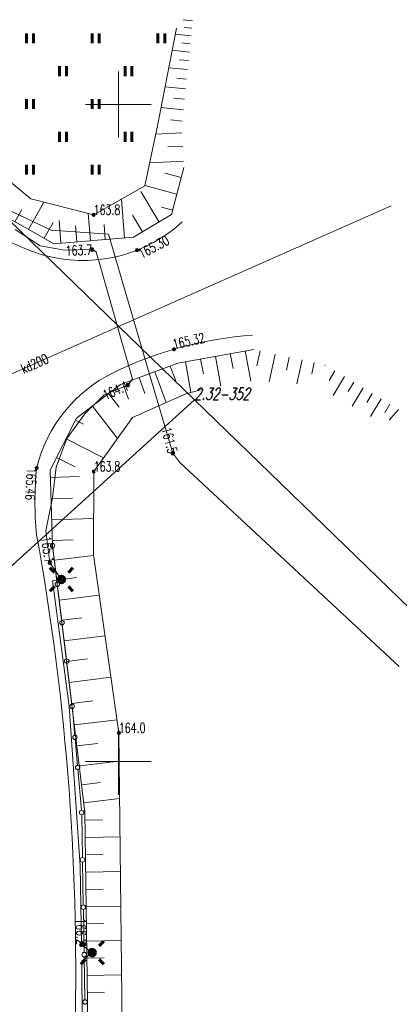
# Model space of a CAD drawing. Header units: metres. Extents: x 7582703 to 7587334, y 6019078 to 6022350.
# Tile 10 of 88: x 7585392 to 7585421, y 6019582 to 6019656. Entities that reach past the tile are written whole.
import ezdxf
from ezdxf.enums import TextEntityAlignment as Align

# ---------------------------------------------------------------- set-up
doc = ezdxf.new("R2010")
doc.units = ezdxf.units.M
doc.header["$MEASUREMENT"] = 0
doc.linetypes.add('EGDE', pattern=[0])
doc.layers.get('0').update_dxf_attribs({"color": 250, "linetype": 'CONTINUOUS', "lineweight": 100})
doc.layers.add('Dzialki', color=7, linetype='EGDE', lineweight=60)
doc.styles.get("Standard").update_dxf_attribs({"font": 'Simplex.SHX', "width": 0.75})

# ---------------------------------------------------------------- blocks, each defined once
blk = doc.blocks.new('1_OTRN')
at = {"linetype": 'Continuous'}
blk.add_circle((0, 0), 0.045, dxfattribs=at)
blk = doc.blocks.new('1_OTRS')
at = {"linetype": 'Continuous'}
blk.add_circle((0, 0), 0.045, dxfattribs=at)
blk = doc.blocks.new('1_OTZT')
at = {"linetype": 'Continuous'}
for p, q in [((-0.2625, -0.375), (-0.2625, 0.375)), ((0.2625, -0.375), (0.2625, 0.375))]:
    blk.add_line(p, q, dxfattribs=at)
blk = doc.blocks.new('4_SUEO_W')
at = {"linetype": 'Continuous'}
for p, q in [((-0.53035, 0.53035), (-0.8839, 0.8839)), ((0.53035, 0.53035), (0.8839, 0.8839)), ((-0.53035, -0.53035), (-0.8839, -0.8839)), ((0.53035, -0.53035), (0.8839, -0.8839))]:
    blk.add_line(p, q, dxfattribs=at)
blk.add_circle((0, 0), 0.025, dxfattribs=at)
blk = doc.blocks.new('4_SUPP')
at = {"linetype": 'Continuous'}
blk.add_circle((0, 0), 0.25, dxfattribs=at)
blk = doc.blocks.new('4_SUPS')
at = {"linetype": 'Continuous'}
blk.add_circle((0, 0), 0.0625, dxfattribs=at)

msp = doc.modelspace()

# ---------------------------------------------------------------- linework, layer by layer
at = {"layer": 'Dzialki', "lineweight": 9}
for p, q in [((7585405.647, 6019656.378), (7585404.918, 6019656.453)), ((7585404.419, 6019655.816), (7585402.991, 6019648.505)), ((7585404.419, 6019655.816), (7585402.991, 6019648.505)), ((7585405.527, 6019655.22), (7585404.327, 6019655.344)), ((7585405.587, 6019655.799), (7585405.008, 6019655.859)), ((7585405.465, 6019654.62), (7585404.838, 6019654.685)), ((7585405.4, 6019653.993), (7585404.089, 6019654.128)), ((7585405.333, 6019653.337), (7585404.647, 6019653.408)), ((7585400, 6019647.5), (7585400, 6019652.5)), ((7585405.262, 6019652.652), (7585403.83, 6019652.8)), ((7585405.188, 6019651.936), (7585404.44, 6019652.014)), ((7585405.11, 6019651.188), (7585403.547, 6019651.35)), ((7585405.78, 6019627.53), (7585382.07, 6019650.49)), ((7585397.5, 6019650), (7585402.5, 6019650)), ((7585405.03, 6019650.406), (7585404.213, 6019650.491)), ((7585404.945, 6019649.589), (7585403.237, 6019649.766)), ((7585402.991, 6019648.505), (7585402.015, 6019643.807)), ((7585402.991, 6019648.505), (7585402.015, 6019643.807)), ((7585404.857, 6019648.735), (7585403.965, 6019648.827)), ((7585404.839, 6019647.841), (7585402.83, 6019647.73)), ((7585404.895, 6019646.837), (7585403.756, 6019646.774)), ((7585404.958, 6019645.699), (7585402.378, 6019645.556)), ((7585393.322, 6019642.824), (7585390.203, 6019645.382)), ((7585393.322, 6019642.824), (7585390.203, 6019645.382)), ((7585404.783, 6019644.434), (7585403.533, 6019644.764)), ((7585404.041, 6019641.622), (7585404.985, 6019645.199)), ((7585402.015, 6019643.807), (7585398.111, 6019641.599)), ((7585402.015, 6019643.807), (7585398.111, 6019641.599)), ((7585403.09, 6019641.057), (7585401.709, 6019643.381)), ((7585404.453, 6019643.184), (7585402.019, 6019643.826)), ((7585393.148, 6019640.496), (7585394.314, 6019642.57)), ((7585398.111, 6019641.599), (7585393.322, 6019642.824)), ((7585398.111, 6019641.599), (7585393.322, 6019642.824)), ((7585400.469, 6019639.846), (7585400.232, 6019642.76)), ((7585379.785, 6019624.165), (7585420.768, 6019642.283)), ((7585389.975, 6019642.28), (7585395.086, 6019639.407)), ((7585394.869, 6019640.425), (7585391.447, 6019642.051)), ((7585392.111, 6019641.079), (7585392.638, 6019642.016)), ((7585404.132, 6019641.967), (7585403.289, 6019642.189)), ((7585394.345, 6019639.823), (7585395.019, 6019641.021)), ((7585395.609, 6019639.45), (7585395.47, 6019641.16)), ((7585397.861, 6019639.633), (7585397.692, 6019641.706)), ((7585401.832, 6019640.31), (7585401.078, 6019641.58)), ((7585401.143, 6019639.901), (7585404.041, 6019641.622)), ((7585394.037, 6019639.239), (7585392.138, 6019640.476)), ((7585399.241, 6019640.137), (7585394.869, 6019640.425)), ((7585396.824, 6019639.549), (7585396.725, 6019640.764)), ((7585398.996, 6019639.726), (7585398.903, 6019640.86)), ((7585395.086, 6019639.407), (7585401.143, 6019639.901)), ((7585399.241, 6019640.137), (7585402.348, 6019629.559)), ((7585402.348, 6019629.559), (7585399.241, 6019640.137)), ((7585395.89, 6019638.913), (7585394.037, 6019639.239)), ((7585398, 6019638.958), (7585395.89, 6019638.913)), ((7585398.311, 6019638.78), (7585398, 6019638.958)), ((7585401.071, 6019629.089), (7585398.311, 6019638.78)), ((7585398.311, 6019638.78), (7585401.071, 6019629.089)), ((7585410.316, 6019631.366), (7585404.513, 6019630.304)), ((7585409.66, 6019631.246), (7585410.079, 6019628.954)), ((7585410.802, 6019631.259), (7585410.551, 6019630.114)), ((7585406.26, 6019630.624), (7585406.466, 6019629.497)), ((7585407.387, 6019630.83), (7585407.802, 6019628.563)), ((7585408.52, 6019631.038), (7585408.729, 6019629.898)), ((7585411.948, 6019631.008), (7585411.482, 6019628.885)), ((7585413.01, 6019630.775), (7585412.794, 6019629.791)), ((7585413.994, 6019630.559), (7585413.594, 6019628.736)), ((7585404.513, 6019630.304), (7585400.144, 6019628.693)), ((7585403.945, 6019630.095), (7585404.361, 6019628.965)), ((7585405.101, 6019630.412), (7585405.525, 6019628.095)), ((7585414.905, 6019630.359), (7585414.72, 6019629.514)), ((7585415.75, 6019630.172), (7585415.731, 6019630.142)), ((7585400.725, 6019628.647), (7585401.071, 6019629.089)), ((7585401.569, 6019629.218), (7585402.015, 6019628.01)), ((7585404.142, 6019623.461), (7585402.348, 6019629.559)), ((7585402.777, 6019629.664), (7585403.639, 6019627.328)), ((7585416.485, 6019629.728), (7585416.046, 6019629.001)), ((7585417.212, 6019629.289), (7585416.348, 6019627.858)), ((7585396.802, 6019626.118), (7585400.144, 6019628.693)), ((7585398.91, 6019627.914), (7585400.725, 6019628.647)), ((7585400.326, 6019628.76), (7585400.767, 6019627.566)), ((7585406.367, 6019628.317), (7585405.12, 6019627.988)), ((7585417.928, 6019628.857), (7585417.502, 6019628.153)), ((7585418.632, 6019628.432), (7585417.795, 6019627.045)), ((7585368.81, 6019593.95), (7585405.78, 6019627.53)), ((7585397.44, 6019626.453), (7585398.91, 6019627.914)), ((7585399.249, 6019628.003), (7585400.057, 6019626.953)), ((7585405.12, 6019627.988), (7585401.062, 6019626.179)), ((7585445.57, 6019588.98), (7585405.78, 6019627.53)), ((7585419.325, 6019628.013), (7585418.913, 6019627.331)), ((7585420.008, 6019627.601), (7585419.196, 6019626.258)), ((7585398.012, 6019627.05), (7585399.917, 6019624.578)), ((7585420.679, 6019627.195), (7585420.28, 6019626.534)), ((7585421.33, 6019626.783), (7585420.62, 6019625.969)), ((7585396.802, 6019626.118), (7585394.791, 6019622.173)), ((7585396.074, 6019624.573), (7585397.44, 6019626.453)), ((7585401.062, 6019626.179), (7585398.122, 6019622.067)), ((7585396.734, 6019625.985), (7585397.328, 6019625.682)), ((7585395.259, 6019622.387), (7585396.074, 6019624.573)), ((7585396.006, 6019624.557), (7585398.861, 6019623.101)), ((7585395.283, 6019623.138), (7585396.702, 6019622.415)), ((7585404.667, 6019622.745), (7585404.142, 6019623.461)), ((7585394.966, 6019620.074), (7585395.259, 6019622.387)), ((7585421.381, 6019607.234), (7585404.667, 6019622.745)), ((7585394.791, 6019622.173), (7585394.982, 6019616.424)), ((7585394.81, 6019621.606), (7585397.01, 6019621.679)), ((7585398.122, 6019622.067), (7585398.098, 6019615.737)), ((7585394.464, 6019617.551), (7585394.966, 6019620.074)), ((7585394.864, 6019619.981), (7585396.489, 6019620.035)), ((7585394.917, 6019618.385), (7585398.108, 6019618.491)), ((7585394.772, 6019615.123), (7585394.464, 6019617.551)), ((7585394.969, 6019616.819), (7585396.536, 6019616.871)), ((7585394.982, 6019616.424), (7585397.449, 6019596.15)), ((7585395.003, 6019616.255), (7585395.324, 6019613.62)), ((7585395.116, 6019615.322), (7585398.105, 6019615.685)), ((7585400.036, 6019602.179), (7585398.098, 6019615.737)), ((7585395.651, 6019613.859), (7585394.772, 6019615.123)), ((7585394.962, 6019613.754), (7585395.651, 6019613.859)), ((7585396.251, 6019604.202), (7585394.962, 6019613.754)), ((7585395.3, 6019613.812), (7585396.81, 6019613.995)), ((7585395.358, 6019613.337), (7585395.679, 6019610.702)), ((7585395.486, 6019612.286), (7585398.538, 6019612.657)), ((7585395.673, 6019610.744), (7585397.216, 6019610.931)), ((7585395.713, 6019610.418), (7585396.034, 6019607.783)), ((7585395.863, 6019609.185), (7585398.98, 6019609.564)), ((7585396.055, 6019607.61), (7585397.63, 6019607.802)), ((7585396.068, 6019607.5), (7585396.449, 6019604.373)), ((7585396.248, 6019606.019), (7585399.431, 6019606.406)), ((7585396.444, 6019604.41), (7585398.052, 6019604.606)), ((7585397.078, 6019592.067), (7585396.251, 6019604.202)), ((7585396.486, 6019604.025), (7585396.673, 6019601.953)), ((7585396.642, 6019602.785), (7585399.893, 6019603.18)), ((7585400, 6019597.5), (7585400, 6019602.5)), ((7585400.287, 6019578.499), (7585400.036, 6019602.179)), ((7585396.693, 6019601.73), (7585396.88, 6019599.658)), ((7585396.837, 6019601.182), (7585398.439, 6019601.377)), ((7585397.021, 6019599.664), (7585400.058, 6019600.033)), ((7585397.5, 6019600), (7585402.5, 6019600)), ((7585396.9, 6019599.435), (7585397.183, 6019596.298)), ((7585397.196, 6019598.225), (7585398.635, 6019598.4)), ((7585397.362, 6019596.862), (7585400.088, 6019597.194)), ((7585397.449, 6019596.15), (7585397.699, 6019578.181)), ((7585397.202, 6019595.949), (7585397.258, 6019592.691)), ((7585397.457, 6019595.543), (7585398.781, 6019595.562)), ((7585397.476, 6019594.221), (7585400.12, 6019594.258)), ((7585397.264, 6019592.341), (7585397.321, 6019589.084)), ((7585397.494, 6019592.902), (7585398.814, 6019592.92)), ((7585397.182, 6019586.048), (7585397.078, 6019592.067)), ((7585397.512, 6019591.584), (7585400.148, 6019591.621)), ((7585397.531, 6019590.269), (7585398.846, 6019590.287)), ((7585397.327, 6019588.734), (7585397.383, 6019585.477)), ((7585397.549, 6019588.955), (7585400.175, 6019588.992)), ((7585397.567, 6019587.644), (7585398.878, 6019587.662)), ((7585397.585, 6019586.335), (7585400.203, 6019586.372)), ((7585398.006, 6019585.453), (7585397.182, 6019586.048)), ((7585397.221, 6019584.798), (7585398.006, 6019585.453)), ((7585397.252, 6019575.007), (7585397.221, 6019584.798)), ((7585397.389, 6019585.126), (7585397.445, 6019581.869)), ((7585397.604, 6019585.029), (7585398.91, 6019585.047)), ((7585397.622, 6019583.724), (7585400.231, 6019583.76)), ((7585397.64, 6019582.422), (7585398.942, 6019582.44))]:
    msp.add_line(p, q, dxfattribs=at)
for centre in [(7585394.982, 6019616.424), (7585395.341, 6019613.479), (7585395.696, 6019610.56), (7585396.051, 6019607.641), (7585396.471, 6019604.194), (7585396.471, 6019604.194), (7585396.683, 6019601.841), (7585396.89, 6019599.546), (7585397.199, 6019596.118), (7585397.199, 6019596.118), (7585397.261, 6019592.516), (7585397.324, 6019588.909), (7585397.386, 6019585.301), (7585397.448, 6019581.694)]:
    msp.add_circle(centre, 0.17, dxfattribs=at)
for centre, radius, start, end in [((7585397.616, 6019650.448), 12.365, 201.07376, 257.5204), ((7585397.616, 6019650.448), 12.365, 201.07376, 257.5204), ((7585397.294, 6019649.289), 11.163, 257.84897, 312.56819), ((7585397.294, 6019649.289), 11.163, 257.84897, 312.56819), ((7585412.425, 6019603.132), 29.406, 94.30409, 115.8836), ((7585412.425, 6019603.132), 29.406, 94.30409, 115.8836), ((7585404.475, 6019619.708), 11.023, 116.31863, 166.20767), ((7585404.475, 6019619.708), 11.023, 116.31863, 166.20767), ((7585417.669, 6019619.78), 24.036, 173.89604, 186.02929), ((7585417.669, 6019619.78), 24.036, 173.89604, 186.02929), ((7585209.888, 6019584.022), 186.857, 358.24609, 10.24481), ((7585209.888, 6019584.022), 186.857, 358.24609, 10.24481)]:
    msp.add_arc(centre, radius, start, end, dxfattribs=at)

# ---------------------------------------------------------------- block references
for name, p in [('1_OTZT', (7585393.266, 6019655.036)), ('1_OTZT', (7585398.266, 6019655.036)), ('1_OTZT', (7585403.266, 6019655.036)), ('1_OTZT', (7585395.766, 6019652.536)), ('1_OTZT', (7585400.766, 6019652.536)), ('1_OTZT', (7585393.266, 6019650.036)), ('1_OTZT', (7585398.266, 6019650.036)), ('1_OTZT', (7585395.766, 6019647.536)), ('1_OTZT', (7585400.766, 6019647.536)), ('1_OTZT', (7585393.266, 6019645.036)), ('1_OTZT', (7585398.266, 6019645.036)), ('4_SUPS', (7585398, 6019638.958)), ('4_SUPS', (7585400.725, 6019628.647)), ('4_SUPS', (7585404.142, 6019623.461)), ('4_SUPS', (7585394.772, 6019615.123)), ('4_SUEO_W', (7585395.651, 6019613.859)), ('4_SUPP', (7585395.651, 6019613.859)), ('4_SUPP', (7585395.651, 6019613.859)), ('4_SUEO_W', (7585398.006, 6019585.453)), ('4_SUPS', (7585397.182, 6019586.048)), ('4_SUPP', (7585398.006, 6019585.453)), ('4_SUPP', (7585398.006, 6019585.453))]:
    msp.add_blockref(name, p, dxfattribs=at)
at = {"layer": 'Dzialki', "lineweight": 9, "rotation": 0.4138721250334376}
for name, p in [('1_OTRN', (7585398.111, 6019641.599)), ('1_OTRS', (7585401.41, 6019638.913)), ('1_OTRS', (7585404.225, 6019631.372)), ('1_OTRS', (7585393.77, 6019622.336)), ('1_OTRN', (7585398.122, 6019622.067)), ('1_OTRN', (7585400.036, 6019602.179))]:
    msp.add_blockref(name, p, dxfattribs=at)

# ---------------------------------------------------------------- texts
at = {"layer": 'Dzialki', "lineweight": 9, "width": 0.7}
for s, rotation, p in [('163.8', 0.41387, (7585398.111, 6019641.599)), ('165.32', 12.45268, (7585404.225, 6019631.372)), ('163.8', 0.41387, (7585398.122, 6019622.067)), ('164.0', 0.41387, (7585400.036, 6019602.179))]:
    msp.add_text(s, height=0.75, rotation=rotation, dxfattribs=at).set_placement(p)
for s, rotation, p in [('165.30', 27.933, (7585401.41, 6019638.913)), ('165.46', 267.06427, (7585393.77, 6019622.336))]:
    msp.add_text(s, height=0.75, rotation=rotation, dxfattribs=at).set_placement(p, align=Align.TOP_LEFT)
for s, rotation, p in [('163.7', 2.68543, (7585398, 6019638.958)), ('164.1', 23.12936, (7585400.725, 6019628.647)), ('161.5', 284.87818, (7585404.142, 6019623.461)), ('165.1', 278.60583, (7585394.772, 6019615.123)), ('166.2', 271.53388, (7585397.182, 6019586.048))]:
    msp.add_text(s, height=0.75, rotation=rotation, dxfattribs=at).set_placement(p, align=Align.MIDDLE_RIGHT)
msp.add_text('kd200', height=0.75, rotation=23.84921, dxfattribs=at).set_placement((7585393.609, 6019630.276), align=Align.MIDDLE)
at = {"layer": 'Dzialki', "lineweight": 9, "oblique": 15, "width": 0.7}
msp.add_text('2.32-352', height=0.9, dxfattribs=at).set_placement((7585405.78, 6019627.53))

doc.saveas('drawing.dxf')
